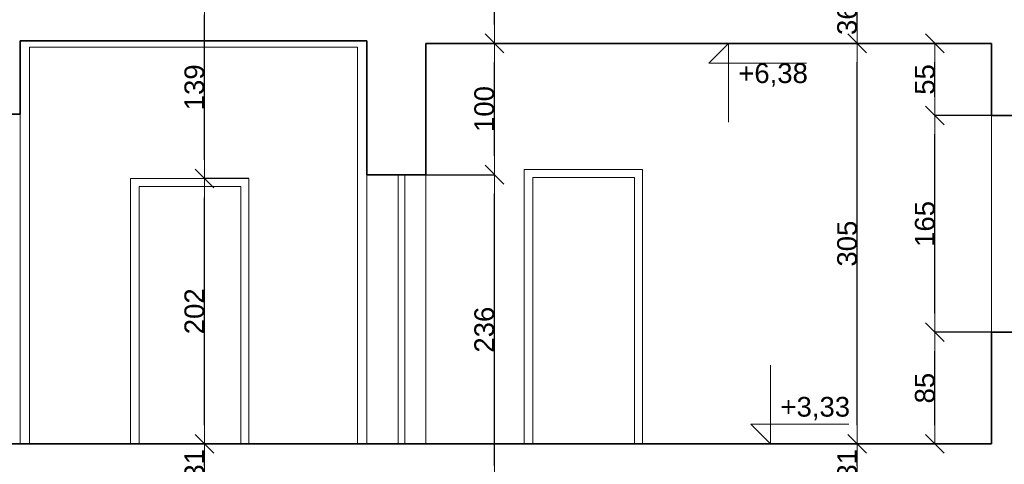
# Model space of a CAD drawing. Header units: metres. Extents: x 7506757 to 756746378, y 5735207 to 582114514.
# Tile 223 of 256: x 7553161 to 7560663, y 5965601 to 5968986. Entities that reach past the tile are written whole.
import ezdxf

# ---------------------------------------------------------------- set-up
doc = ezdxf.new("R2010")
doc.units = ezdxf.units.M
doc.header["$MEASUREMENT"] = 0
doc.header["$PDMODE"] = 2
doc.layers.get('0').update_dxf_attribs({"color": 250, "linetype": 'CONTINUOUS', "lineweight": 100, "plot": 0})
doc.layers.get('Defpoints').update_dxf_attribs({"linetype": 'CONTINUOUS'})
for name, color, linetype, lineweight in [('M_OCIANA1', 7, 'CONTINUOUS', 13), ('M_OCIANA6', 5, 'CONTINUOUS', 35), ('PWYMIAR1', 7, 'CONTINUOUS', 13)]:
    doc.layers.add(name, color=color, linetype=linetype, lineweight=lineweight)
doc.layers.add('PWYMIAR', color=7, linetype='CONTINUOUS')
doc.styles.add('GENERATED_STYLE_1', font='arial.ttf')
doc.dimstyles.new('GENERATED_STYLE__5', dxfattribs={"dimtxt": 150, "dimasz": 142.5, "dimexe": 0.18, "dimexo": 0, "dimgap": 0.09, "dimtad": 1, "dimdec": 0, "dimlfac": 0.1, "dimzin": 0, "dimdsep": 46, "dimtxsty": 'GENERATED_STYLE_1', "dimblk": 'ARROWHEAD_6', "dimblk1": 'ARROWHEAD_6', "dimblk2": 'ARROWHEAD_6', "dimcen": 0.09, "dimclrd": 7, "dimclre": 7, "dimclrt": 7, "dimazin": 0, "dimtfac": 1, "dimtdec": 4, "dimtmove": 0, "dimatfit": 3, "dimfxl": 0, "dimtolj": 1, "dimtzin": 0, "dimarcsym": 0})

# ---------------------------------------------------------------- blocks, each defined once
blk = doc.blocks.new('Wymiary_15', base_point=(617753.7, 414776.6))
at = {"layer": 'PWYMIAR1', "linetype": 'Continuous'}
for p, q in [((617753.7, 414776.6), (617753.7, 415376.6)), ((617753.7, 414776.6), (617603.7, 414926.6)), ((617603.7, 414926.6), (617753.7, 414926.6)), ((617753.7, 414926.6), (618348.5, 414926.6)), ((617753.7, 414776.6), (617641.2, 414776.6)), ((617753.7, 414776.6), (617866.2, 414776.6))]:
    blk.add_line(p, q, dxfattribs=at)
at = {"layer": 'PWYMIAR1', "insert": (617828.7, 414956.6), "char_height": 150, "attachment_point": 7, "style": 'GENERATED_STYLE_1'}
blk.add_mtext('{+3,33}', dxfattribs=at)
blk = doc.blocks.new('Wymiary_21', base_point=(617432.4, 417826.6))
at = {"layer": 'PWYMIAR1', "linetype": 'Continuous'}
for p, q in [((617432.4, 417826.6), (617282.4, 417676.6)), ((617432.4, 417826.6), (617319.9, 417826.6)), ((617432.4, 417826.6), (617544.9, 417826.6)), ((617432.4, 417826.6), (617432.4, 417226.6)), ((617282.4, 417676.6), (617432.4, 417676.6)), ((617432.4, 417676.6), (618027.1, 417676.6))]:
    blk.add_line(p, q, dxfattribs=at)
at = {"layer": 'PWYMIAR1', "insert": (617507.4, 417496.6), "char_height": 150, "attachment_point": 7, "style": 'GENERATED_STYLE_1'}
blk.add_mtext('{+6,38}', dxfattribs=at)
blk = doc.blocks.new('ARROWHEAD_6')
at = {"color": 0, "linetype": 'Continuous', "lineweight": 0}
for p, q in [((0, 0), (-1, 0)), ((-0.5, -0.5), (0.5, 0.5))]:
    blk.add_line(p, q, dxfattribs=at)
blk = doc.blocks.new('*D5418')
at = {"layer": 'Defpoints', "color": 0, "linetype": 'Continuous', "transparency": 16777216}
for p in [(7559542.4, 5965755.8), (7560565.4, 5965755.8), (7560395.4, 5965445.8)]:
    blk.add_point(p, dxfattribs=at)
at = {"layer": 'PWYMIAR', "color": 7, "linetype": 'Continuous', "lineweight": -2, "transparency": 16777216}
for p, q in [((7560565.4, 5965755.8), (7559542.2, 5965755.8)), ((7559542.4, 5965588.3), (7559542.4, 5965613.3)), ((7560395.4, 5965445.8), (7559542.2, 5965445.8))]:
    blk.add_line(p, q, dxfattribs=at)
at = {"layer": 'PWYMIAR', "color": 7, "linetype": 'Continuous', "lineweight": -2, "transparency": 16777216, "xscale": 142.5, "yscale": 142.5, "zscale": 142.5}
for p, rotation in [((7559542.4, 5965755.8), 90), ((7559542.4, 5965445.8), 270)]:
    blk.add_blockref('ARROWHEAD_6', p, dxfattribs=dict(at, rotation=rotation))
at = {"layer": 'PWYMIAR', "color": 7, "linetype": 'Continuous', "transparency": 16777216, "insert": (7559465.7, 5965600.8), "char_height": 150, "attachment_point": 5, "rotation": 90, "style": 'GENERATED_STYLE_1'}
blk.add_mtext('\\A1;31', dxfattribs=at)
blk = doc.blocks.new('*D5419')
at = {"layer": 'Defpoints', "color": 0, "linetype": 'Continuous', "transparency": 16777216}
for p in [(7559542.4, 5968805.8), (7560565.4, 5968805.8), (7560565.4, 5965755.8)]:
    blk.add_point(p, dxfattribs=at)
at = {"layer": 'PWYMIAR', "color": 7, "linetype": 'Continuous', "lineweight": -2, "transparency": 16777216}
for p, q in [((7560565.4, 5968805.8), (7559542.2, 5968805.8)), ((7559542.4, 5965898.3), (7559542.4, 5968663.3)), ((7560565.4, 5965755.8), (7559542.2, 5965755.8))]:
    blk.add_line(p, q, dxfattribs=at)
at = {"layer": 'PWYMIAR', "color": 7, "linetype": 'Continuous', "lineweight": -2, "transparency": 16777216, "xscale": 142.5, "yscale": 142.5, "zscale": 142.5}
for p, rotation in [((7559542.4, 5968805.8), 90), ((7559542.4, 5965755.8), 270)]:
    blk.add_blockref('ARROWHEAD_6', p, dxfattribs=dict(at, rotation=rotation))
at = {"layer": 'PWYMIAR', "color": 7, "linetype": 'Continuous', "transparency": 16777216, "insert": (7559465.7, 5967280.8), "char_height": 150, "attachment_point": 5, "rotation": 90, "style": 'GENERATED_STYLE_1'}
blk.add_mtext('\\A1;305', dxfattribs=at)
blk = doc.blocks.new('*D5420')
at = {"layer": 'Defpoints', "color": 0, "linetype": 'Continuous', "transparency": 16777216}
for p in [(7559542.4, 5969165.8), (7560655.4, 5969165.8), (7560565.4, 5968805.8)]:
    blk.add_point(p, dxfattribs=at)
at = {"layer": 'PWYMIAR', "color": 7, "linetype": 'Continuous', "lineweight": -2, "transparency": 16777216}
for p, q in [((7560655.4, 5969165.8), (7559542.2, 5969165.8)), ((7559542.4, 5968948.3), (7559542.4, 5969023.3)), ((7560565.4, 5968805.8), (7559542.2, 5968805.8))]:
    blk.add_line(p, q, dxfattribs=at)
at = {"layer": 'PWYMIAR', "color": 7, "linetype": 'Continuous', "lineweight": -2, "transparency": 16777216, "xscale": 142.5, "yscale": 142.5, "zscale": 142.5}
for p, rotation in [((7559542.4, 5969165.8), 90), ((7559542.4, 5968805.8), 270)]:
    blk.add_blockref('ARROWHEAD_6', p, dxfattribs=dict(at, rotation=rotation))
at = {"layer": 'PWYMIAR', "color": 7, "linetype": 'Continuous', "transparency": 16777216, "insert": (7559465.7, 5968985.8), "char_height": 150, "attachment_point": 5, "rotation": 90, "style": 'GENERATED_STYLE_1'}
blk.add_mtext('\\A1;36', dxfattribs=at)
blk = doc.blocks.new('*D5424')
at = {"layer": 'Defpoints', "color": 0, "linetype": 'Continuous', "transparency": 16777216}
for p in [(7560134.4, 5966605.8), (7560565.4, 5966605.8), (7560565.4, 5965755.8)]:
    blk.add_point(p, dxfattribs=at)
at = {"layer": 'PWYMIAR', "color": 7, "linetype": 'Continuous', "lineweight": -2, "transparency": 16777216}
for p, q in [((7560565.4, 5966605.8), (7560134.3, 5966605.8)), ((7560134.4, 5965898.3), (7560134.4, 5966463.3)), ((7560565.4, 5965755.8), (7560134.3, 5965755.8))]:
    blk.add_line(p, q, dxfattribs=at)
at = {"layer": 'PWYMIAR', "color": 7, "linetype": 'Continuous', "lineweight": -2, "transparency": 16777216, "xscale": 142.5, "yscale": 142.5, "zscale": 142.5}
for p, rotation in [((7560134.4, 5966605.8), 90), ((7560134.4, 5965755.8), 270)]:
    blk.add_blockref('ARROWHEAD_6', p, dxfattribs=dict(at, rotation=rotation))
at = {"layer": 'PWYMIAR', "color": 7, "linetype": 'Continuous', "transparency": 16777216, "insert": (7560057.8, 5966180.8), "char_height": 150, "attachment_point": 5, "rotation": 90, "style": 'GENERATED_STYLE_1'}
blk.add_mtext('\\A1;85', dxfattribs=at)
blk = doc.blocks.new('*D5425')
at = {"layer": 'Defpoints', "color": 0, "linetype": 'Continuous', "transparency": 16777216}
for p in [(7560134.4, 5968255.8), (7560565.4, 5968255.8), (7560565.4, 5966605.8)]:
    blk.add_point(p, dxfattribs=at)
at = {"layer": 'PWYMIAR', "color": 7, "linetype": 'Continuous', "lineweight": -2, "transparency": 16777216}
for p, q in [((7560565.4, 5968255.8), (7560134.3, 5968255.8)), ((7560134.4, 5966748.3), (7560134.4, 5968113.3)), ((7560565.4, 5966605.8), (7560134.3, 5966605.8))]:
    blk.add_line(p, q, dxfattribs=at)
at = {"layer": 'PWYMIAR', "color": 7, "linetype": 'Continuous', "lineweight": -2, "transparency": 16777216, "xscale": 142.5, "yscale": 142.5, "zscale": 142.5}
for p, rotation in [((7560134.4, 5968255.8), 90), ((7560134.4, 5966605.8), 270)]:
    blk.add_blockref('ARROWHEAD_6', p, dxfattribs=dict(at, rotation=rotation))
at = {"layer": 'PWYMIAR', "color": 7, "linetype": 'Continuous', "transparency": 16777216, "insert": (7560057.8, 5967430.8), "char_height": 150, "attachment_point": 5, "rotation": 90, "style": 'GENERATED_STYLE_1'}
blk.add_mtext('\\A1;165', dxfattribs=at)
blk = doc.blocks.new('*D5426')
at = {"layer": 'Defpoints', "color": 0, "linetype": 'Continuous', "transparency": 16777216}
for p in [(7560134.4, 5968805.8), (7560565.4, 5968805.8), (7560565.4, 5968255.8)]:
    blk.add_point(p, dxfattribs=at)
at = {"layer": 'PWYMIAR', "color": 7, "linetype": 'Continuous', "lineweight": -2, "transparency": 16777216}
for p, q in [((7560565.4, 5968805.8), (7560134.3, 5968805.8)), ((7560134.4, 5968398.3), (7560134.4, 5968663.3)), ((7560565.4, 5968255.8), (7560134.3, 5968255.8))]:
    blk.add_line(p, q, dxfattribs=at)
at = {"layer": 'PWYMIAR', "color": 7, "linetype": 'Continuous', "lineweight": -2, "transparency": 16777216, "xscale": 142.5, "yscale": 142.5, "zscale": 142.5}
for p, rotation in [((7560134.4, 5968805.8), 90), ((7560134.4, 5968255.8), 270)]:
    blk.add_blockref('ARROWHEAD_6', p, dxfattribs=dict(at, rotation=rotation))
at = {"layer": 'PWYMIAR', "color": 7, "linetype": 'Continuous', "transparency": 16777216, "insert": (7560058.1, 5968530.8), "char_height": 150, "attachment_point": 5, "rotation": 90, "style": 'GENERATED_STYLE_1'}
blk.add_mtext('\\A1;55', dxfattribs=at)
blk = doc.blocks.new('*D5440')
at = {"layer": 'Defpoints', "color": 0, "linetype": 'Continuous', "transparency": 16777216}
for p in [(7554568.8, 5965755.8), (7554905.4, 5965755.8), (7555805.4, 5965445.8)]:
    blk.add_point(p, dxfattribs=at)
at = {"layer": 'PWYMIAR', "color": 7, "linetype": 'Continuous', "lineweight": -2, "transparency": 16777216}
for p, q in [((7554905.4, 5965755.8), (7554568.6, 5965755.8)), ((7554568.8, 5965588.3), (7554568.8, 5965613.3)), ((7555805.4, 5965445.8), (7554568.6, 5965445.8))]:
    blk.add_line(p, q, dxfattribs=at)
at = {"layer": 'PWYMIAR', "color": 7, "linetype": 'Continuous', "lineweight": -2, "transparency": 16777216, "xscale": 142.5, "yscale": 142.5, "zscale": 142.5}
for p, rotation in [((7554568.8, 5965755.8), 90), ((7554568.8, 5965445.8), 270)]:
    blk.add_blockref('ARROWHEAD_6', p, dxfattribs=dict(at, rotation=rotation))
at = {"layer": 'PWYMIAR', "color": 7, "linetype": 'Continuous', "transparency": 16777216, "insert": (7554492.1, 5965600.8), "char_height": 150, "attachment_point": 5, "rotation": 90, "style": 'GENERATED_STYLE_1'}
blk.add_mtext('\\A1;31', dxfattribs=at)
blk = doc.blocks.new('*D5441')
at = {"layer": 'Defpoints', "color": 0, "linetype": 'Continuous', "transparency": 16777216}
for p in [(7554568.8, 5967775.8), (7554905.4, 5967775.8), (7554905.4, 5965755.8)]:
    blk.add_point(p, dxfattribs=at)
at = {"layer": 'PWYMIAR', "color": 7, "linetype": 'Continuous', "lineweight": -2, "transparency": 16777216}
for p, q in [((7554905.4, 5967775.8), (7554568.6, 5967775.8)), ((7554568.8, 5965898.3), (7554568.8, 5967633.3)), ((7554905.4, 5965755.8), (7554568.6, 5965755.8))]:
    blk.add_line(p, q, dxfattribs=at)
at = {"layer": 'PWYMIAR', "color": 7, "linetype": 'Continuous', "lineweight": -2, "transparency": 16777216, "xscale": 142.5, "yscale": 142.5, "zscale": 142.5}
for p, rotation in [((7554568.8, 5967775.8), 90), ((7554568.8, 5965755.8), 270)]:
    blk.add_blockref('ARROWHEAD_6', p, dxfattribs=dict(at, rotation=rotation))
at = {"layer": 'PWYMIAR', "color": 7, "linetype": 'Continuous', "transparency": 16777216, "insert": (7554492.1, 5966765.8), "char_height": 150, "attachment_point": 5, "rotation": 90, "style": 'GENERATED_STYLE_1'}
blk.add_mtext('\\A1;202', dxfattribs=at)
blk = doc.blocks.new('*D5442')
at = {"layer": 'Defpoints', "color": 0, "linetype": 'Continuous', "transparency": 16777216}
for p in [(7554568.8, 5969165.8), (7555225.4, 5969165.8), (7554905.4, 5967775.8)]:
    blk.add_point(p, dxfattribs=at)
at = {"layer": 'PWYMIAR', "color": 7, "linetype": 'Continuous', "lineweight": -2, "transparency": 16777216}
for p, q in [((7555225.4, 5969165.8), (7554568.6, 5969165.8)), ((7554568.8, 5967918.3), (7554568.8, 5969023.3)), ((7554905.4, 5967775.8), (7554568.6, 5967775.8))]:
    blk.add_line(p, q, dxfattribs=at)
at = {"layer": 'PWYMIAR', "color": 7, "linetype": 'Continuous', "lineweight": -2, "transparency": 16777216, "xscale": 142.5, "yscale": 142.5, "zscale": 142.5}
for p, rotation in [((7554568.8, 5969165.8), 90), ((7554568.8, 5967775.8), 270)]:
    blk.add_blockref('ARROWHEAD_6', p, dxfattribs=dict(at, rotation=rotation))
at = {"layer": 'PWYMIAR', "color": 7, "linetype": 'Continuous', "transparency": 16777216, "insert": (7554492.1, 5968470.8), "char_height": 150, "attachment_point": 5, "rotation": 90, "style": 'GENERATED_STYLE_1'}
blk.add_mtext('\\A1;139', dxfattribs=at)
blk = doc.blocks.new('*D5449')
at = {"layer": 'Defpoints', "color": 0, "linetype": 'Continuous', "transparency": 16777216}
for p in [(7556255.4, 5967805.8), (7556777.5, 5967805.8), (7556564.9, 5965445.8)]:
    blk.add_point(p, dxfattribs=at)
at = {"layer": 'PWYMIAR', "color": 7, "linetype": 'Continuous', "lineweight": -2, "transparency": 16777216}
for p, q in [((7556255.4, 5967805.8), (7556777.7, 5967805.8)), ((7556777.5, 5965588.3), (7556777.5, 5967663.3)), ((7556564.9, 5965445.8), (7556777.7, 5965445.8))]:
    blk.add_line(p, q, dxfattribs=at)
at = {"layer": 'PWYMIAR', "color": 7, "linetype": 'Continuous', "lineweight": -2, "transparency": 16777216, "xscale": 142.5, "yscale": 142.5, "zscale": 142.5}
for p, rotation in [((7556777.5, 5967805.8), 90), ((7556777.5, 5965445.8), 270)]:
    blk.add_blockref('ARROWHEAD_6', p, dxfattribs=dict(at, rotation=rotation))
at = {"layer": 'PWYMIAR', "color": 7, "linetype": 'Continuous', "transparency": 16777216, "insert": (7556700.8, 5966625.8), "char_height": 150, "attachment_point": 5, "rotation": 90, "style": 'GENERATED_STYLE_1'}
blk.add_mtext('\\A1;236', dxfattribs=at)
blk = doc.blocks.new('*D5450')
at = {"layer": 'Defpoints', "color": 0, "linetype": 'Continuous', "transparency": 16777216}
for p in [(7556255.4, 5968805.8), (7556777.5, 5968805.8), (7556255.4, 5967805.8)]:
    blk.add_point(p, dxfattribs=at)
at = {"layer": 'PWYMIAR', "color": 7, "linetype": 'Continuous', "lineweight": -2, "transparency": 16777216}
for p, q in [((7556255.4, 5968805.8), (7556777.7, 5968805.8)), ((7556777.5, 5967948.3), (7556777.5, 5968663.3)), ((7556255.4, 5967805.8), (7556777.7, 5967805.8))]:
    blk.add_line(p, q, dxfattribs=at)
at = {"layer": 'PWYMIAR', "color": 7, "linetype": 'Continuous', "lineweight": -2, "transparency": 16777216, "xscale": 142.5, "yscale": 142.5, "zscale": 142.5}
for p, rotation in [((7556777.5, 5968805.8), 90), ((7556777.5, 5967805.8), 270)]:
    blk.add_blockref('ARROWHEAD_6', p, dxfattribs=dict(at, rotation=rotation))
at = {"layer": 'PWYMIAR', "color": 7, "linetype": 'Continuous', "transparency": 16777216, "insert": (7556700.8, 5968305.8), "char_height": 150, "attachment_point": 5, "rotation": 90, "style": 'GENERATED_STYLE_1'}
blk.add_mtext('\\A1;100', dxfattribs=at)
blk = doc.blocks.new('*D5451')
at = {"layer": 'Defpoints', "color": 0, "linetype": 'Continuous', "transparency": 16777216}
for p in [(7555405.4, 5972595.8), (7556777.5, 5972595.8), (7556255.4, 5968805.8)]:
    blk.add_point(p, dxfattribs=at)
at = {"layer": 'PWYMIAR', "color": 7, "linetype": 'Continuous', "lineweight": -2, "transparency": 16777216}
for p, q in [((7555405.4, 5972595.8), (7556777.7, 5972595.8)), ((7556777.5, 5968948.3), (7556777.5, 5972453.3)), ((7556255.4, 5968805.8), (7556777.7, 5968805.8))]:
    blk.add_line(p, q, dxfattribs=at)
at = {"layer": 'PWYMIAR', "color": 7, "linetype": 'Continuous', "lineweight": -2, "transparency": 16777216, "xscale": 142.5, "yscale": 142.5, "zscale": 142.5}
for p, rotation in [((7556777.5, 5972595.8), 90), ((7556777.5, 5968805.8), 270)]:
    blk.add_blockref('ARROWHEAD_6', p, dxfattribs=dict(at, rotation=rotation))
at = {"layer": 'PWYMIAR', "color": 7, "linetype": 'Continuous', "transparency": 16777216, "insert": (7556700.8, 5970700.8), "char_height": 150, "attachment_point": 5, "rotation": 90, "style": 'GENERATED_STYLE_1'}
blk.add_mtext('\\A1;379', dxfattribs=at)

msp = doc.modelspace()

# ---------------------------------------------------------------- linework, layer by layer
at = {"layer": 'M_OCIANA1', "linetype": 'Continuous'}
for p, q in [((7553235.7, 5965755.8), (7553235.7, 5968775.8)), ((7555734.9, 5968775.8), (7553235.7, 5968775.8)), ((7555734.9, 5965755.8), (7555734.9, 5968775.8)), ((7553165.4, 5968265.8), (7553165.4, 5965755.8)), ((7560565.4, 5968255.8), (7560565.4, 5966605.8)), ((7557005.4, 5965755.8), (7557005.4, 5967845.8)), ((7557005.4, 5967845.8), (7557905.4, 5967845.8)), ((7557905.4, 5967845.8), (7557905.4, 5965755.8)), ((7554005.4, 5965755.8), (7554005.4, 5967775.8)), ((7554005.4, 5967775.8), (7554905.4, 5967775.8)), ((7554905.4, 5967775.8), (7554905.4, 5965755.8)), ((7555805.4, 5967805.8), (7555805.4, 5965755.8)), ((7556045.4, 5967805.8), (7556045.4, 5965755.8)), ((7556095.4, 5967805.8), (7556095.4, 5965755.8)), ((7556255.4, 5967805.8), (7556255.4, 5965755.8)), ((7557845, 5967784.6), (7557069.8, 5967784.6)), ((7557069.8, 5967784.6), (7557069.8, 5965755.8)), ((7557845, 5965755.8), (7557845, 5967784.6)), ((7554845, 5967714.6), (7554069.8, 5967714.6)), ((7554069.8, 5967714.6), (7554069.8, 5965755.8)), ((7554845, 5965755.8), (7554845, 5967714.6)), ((7554069.8, 5965755.8), (7554845, 5965755.8))]:
    msp.add_line(p, q, dxfattribs=at)
at = {"layer": 'M_OCIANA6', "linetype": 'Continuous'}
for p, q in [((7555805.4, 5968825.8), (7553165.4, 5968825.8)), ((7553165.4, 5968265.8), (7553165.4, 5968825.8)), ((7555805.4, 5968825.8), (7555805.4, 5967805.8)), ((7556255.4, 5968805.8), (7556255.4, 5967805.8)), ((7556255.4, 5968805.8), (7560565.4, 5968805.8)), ((7560565.4, 5968255.8), (7560565.4, 5968805.8)), ((7552726, 5968265.8), (7553165.4, 5968265.8)), ((7560565.4, 5968255.8), (7561145.4, 5968255.8)), ((7555805.4, 5967805.8), (7556255.4, 5967805.8)), ((7560565.4, 5965755.8), (7560565.4, 5966605.8)), ((7560565.4, 5966605.8), (7561145.4, 5966605.8)), ((7560565.4, 5965755.8), (7560565.4, 5966605.8)), ((7560565.4, 5965755.8), (7549946, 5965755.8))]:
    msp.add_line(p, q, dxfattribs=at)

# ---------------------------------------------------------------- block references
at = {"layer": 'PWYMIAR', "linetype": 'Continuous'}
for name, p in [('Wymiary_21', (7558561, 5968805.8)), ('Wymiary_15', (7558882.4, 5965755.8))]:
    msp.add_blockref(name, p, dxfattribs=at)

# ---------------------------------------------------------------- dimensions: what is measured, and where the dimension line sits
for base, p1, p2, picture, middle in [((7556777.5, 5972595.8), (7556255.4, 5968805.8), (7555405.4, 5972595.8), '*D5451', (7556700.8, 5970700.8)), ((7554568.8, 5969165.8), (7554905.4, 5967775.8), (7555225.4, 5969165.8), '*D5442', (7554492.1, 5968470.8)), ((7559542.4, 5969165.8), (7560565.4, 5968805.8), (7560655.4, 5969165.8), '*D5420', (7559465.7, 5968985.8)), ((7556777.5, 5968805.8), (7556255.4, 5967805.8), (7556255.4, 5968805.8), '*D5450', (7556700.8, 5968305.8)), ((7559542.4, 5968805.8), (7560565.4, 5965755.8), (7560565.4, 5968805.8), '*D5419', (7559465.7, 5967280.8)), ((7560134.4, 5968805.8), (7560565.4, 5968255.8), (7560565.4, 5968805.8), '*D5426', (7560058.1, 5968530.8)), ((7560134.4, 5968255.8), (7560565.4, 5966605.8), (7560565.4, 5968255.8), '*D5425', (7560057.8, 5967430.8)), ((7554568.8, 5967775.8), (7554905.4, 5965755.8), (7554905.4, 5967775.8), '*D5441', (7554492.1, 5966765.8)), ((7556777.5, 5967805.8), (7556564.9, 5965445.8), (7556255.4, 5967805.8), '*D5449', (7556700.8, 5966625.8)), ((7560134.4, 5966605.8), (7560565.4, 5965755.8), (7560565.4, 5966605.8), '*D5424', (7560057.8, 5966180.8)), ((7554568.8, 5965755.8), (7555805.4, 5965445.8), (7554905.4, 5965755.8), '*D5440', (7554492.1, 5965600.8)), ((7559542.4, 5965755.8), (7560395.4, 5965445.8), (7560565.4, 5965755.8), '*D5418', (7559465.7, 5965600.8))]:
    dim = msp.add_linear_dim(base=base, p1=p1, p2=p2, angle=90, dimstyle='GENERATED_STYLE__5', dxfattribs=at)
    dim.commit()
    dim.dimension.update_dxf_attribs({"geometry": picture, "text_midpoint": middle})

doc.saveas('drawing.dxf')
